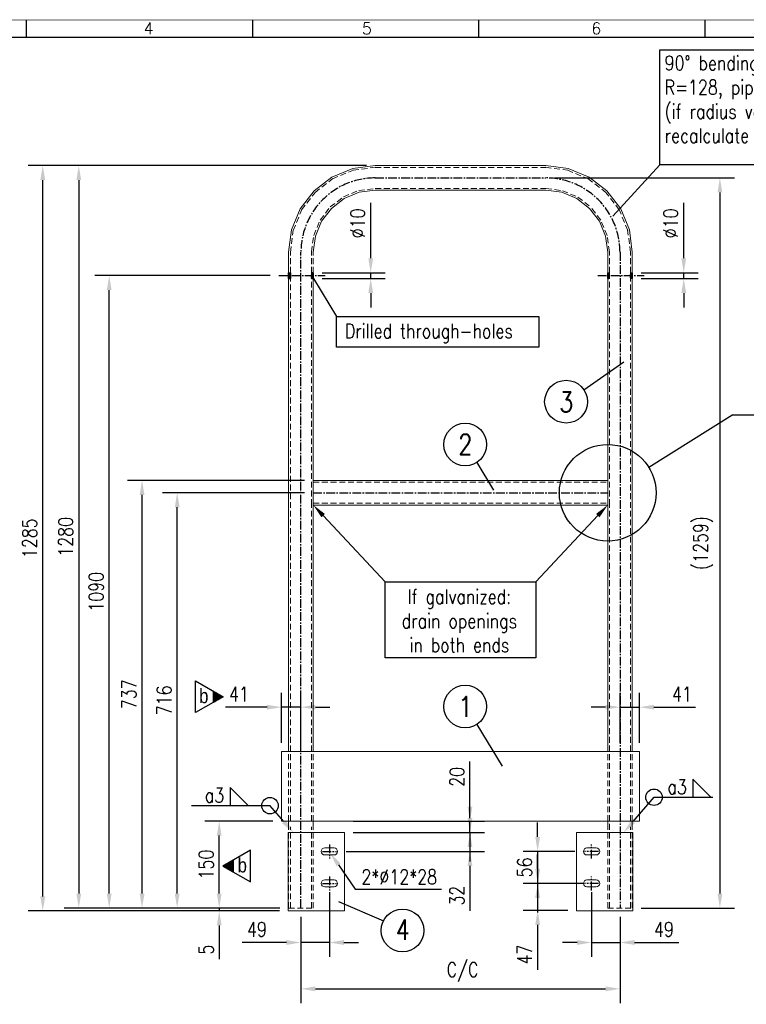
# Model space of a CAD drawing. Header units: inches. Extents: x -1 to 3961, y -1 to 2730.
# Tile 4 of 5: x 1188 to 2441, y 1033 to 2730. Entities that reach past the tile are written whole.
import ezdxf
from ezdxf.enums import TextEntityAlignment as Align

# ---------------------------------------------------------------- set-up
doc = ezdxf.new("R2010")
doc.units = ezdxf.units.IN
doc.header["$LTSCALE"] = 20
doc.header["$MEASUREMENT"] = 0
doc.linetypes.add('CENTER2', pattern=[1.125, 0.75, -0.125, 0.125, -0.125])
doc.linetypes.add('DASHED', pattern=[0.75, 0.5, -0.25])
doc.layers.add('6', color=2, linetype='Continuous')
doc.layers.add('Axes', color=1, linetype='Continuous')
doc.layers.add('Bolt', color=7, linetype='Continuous', lineweight=0)
doc.layers.add('Part', color=2, linetype='Continuous', lineweight=0)
doc.styles.add('ARIAL_NARROW', font='ARIALN.TTF')
doc.styles.add('ROMANS', font='ROMANS', dxfattribs={"width": 0.8})
doc.dimstyles.new('AR_NR', dxfattribs={"dimscale": 10, "dimtxt": 2.5, "dimasz": 2.5, "dimexe": 2.5, "dimexo": 1.5, "dimgap": 1, "dimtad": 1, "dimdec": 0, "dimzin": 0, "dimdsep": 46, "dimtxsty": 'ROMANS', "dimcen": 1.5, "dimdle": 2, "dimclrd": 4, "dimclre": 4, "dimclrt": 7, "dimadec": 0, "dimazin": 0, "dimtfac": 0.7, "dimtdec": 0, "dimtmove": 0, "dimatfit": 0, "dimfxl": 1, "dimtolj": 1, "dimtzin": 0, "dimarcsym": 0})

# ---------------------------------------------------------------- blocks, each defined once
blk = doc.blocks.new('A3')
at = {"color": 7, "linetype": 'Continuous'}
for p, q in [((120, 270), (120, 273)), ((159, 270), (159, 273)), ((198, 270), (198, 273)), ((237, 270), (237, 273))]:
    blk.add_line(p, q, dxfattribs=at)
for points, const_width in [([(0, 0), (0, 273), (396, 273), (396, 0)], 0.1), ([(393, 3), (3, 3), (3, 270), (393, 270)], 0.2)]:
    blk.add_lwpolyline(points, close=True, dxfattribs=dict(at, const_width=const_width))
at = {"color": 7, "linetype": 'Continuous', "style": 'ROMANS'}
for s, p in [('4', (140.2, 270.54)), ('5', (177.83, 270.54)), ('6', (217.37, 270.54))]:
    blk.add_text(s, height=2, dxfattribs=at).set_placement(p)
at = {"color": 2, "style": 'ROMANS', "oblique": 15, "flags": 8}
blk.add_attdef('INFCLASS', text='', height=2, dxfattribs=at).set_placement((354, 1.5), align=Align.MIDDLE_CENTER)
blk = doc.blocks.new('*D26')
at = {"color": 4, "lineweight": -2, "transparency": 16777216}
for p, q in [((1624.6, 1348.9), (1507.2, 1348.9)), ((1532.2, 1223.9), (1532.2, 1323.9)), ((1636.9, 1198.9), (1507.2, 1198.9))]:
    blk.add_line(p, q, dxfattribs=at)
at = {"color": 4, "transparency": 16777216}
for points in [[(1528, 1323.9), (1536.3, 1323.9), (1532.2, 1348.9)], [(1528, 1223.9), (1536.3, 1223.9), (1532.2, 1198.9)]]:
    blk.add_solid(points, dxfattribs=at)
at = {"layer": 'DEFPOINTS', "color": 0, "transparency": 16777216}
for p in [(1532.2, 1348.9), (1639.6, 1348.9), (1651.9, 1198.9)]:
    blk.add_point(p, dxfattribs=at)
at = {"color": 7, "transparency": 16777216, "insert": (1509.7, 1273.9), "char_height": 25, "attachment_point": 5, "rotation": 90, "style": 'ROMANS'}
blk.add_mtext('\\A1;150', dxfattribs=at)
blk = doc.blocks.new('*D16')
at = {"color": 4, "lineweight": -2, "transparency": 16777216}
for p, q in [((1532.2, 1223.9), (1532.2, 1248.9)), ((1636.9, 1198.9), (1507.2, 1198.9)), ((1636.1, 1193.9), (1507.2, 1193.9)), ((1532.2, 1198.9), (1532.2, 1193.9)), ((1532.2, 1168.9), (1532.2, 1110.6))]:
    blk.add_line(p, q, dxfattribs=at)
at = {"color": 4, "transparency": 16777216}
for points in [[(1528, 1223.9), (1536.3, 1223.9), (1532.2, 1198.9)], [(1528, 1168.9), (1536.3, 1168.9), (1532.2, 1193.9)]]:
    blk.add_solid(points, dxfattribs=at)
at = {"layer": 'DEFPOINTS', "color": 0, "transparency": 16777216}
for p in [(1532.2, 1193.9), (1651.1, 1193.9), (1651.9, 1198.9)]:
    blk.add_point(p, dxfattribs=at)
at = {"color": 7, "transparency": 16777216, "insert": (1509.7, 1127.3), "char_height": 25, "attachment_point": 5, "rotation": 90, "style": 'ROMANS'}
blk.add_mtext('\\A1;5', dxfattribs=at)
blk = doc.blocks.new('*D27')
at = {"color": 4, "lineweight": -2, "transparency": 16777216}
for p, q in [((1793.3, 2319.2), (1793.3, 2414.7)), ((1709.8, 2294.2), (1818.3, 2294.2)), ((1793.3, 2284.2), (1793.3, 2294.2)), ((1709.8, 2284.2), (1818.3, 2284.2)), ((1793.3, 2259.2), (1793.3, 2234.2))]:
    blk.add_line(p, q, dxfattribs=at)
at = {"color": 4, "transparency": 16777216}
for points in [[(1789.2, 2319.2), (1797.5, 2319.2), (1793.3, 2294.2)], [(1789.2, 2259.2), (1797.5, 2259.2), (1793.3, 2284.2)]]:
    blk.add_solid(points, dxfattribs=at)
at = {"layer": 'DEFPOINTS', "color": 0, "transparency": 16777216}
for p in [(1694.8, 2294.2), (1793.3, 2294.2), (1694.8, 2284.2)]:
    blk.add_point(p, dxfattribs=at)
at = {"color": 7, "transparency": 16777216, "insert": (1770.8, 2379.4), "char_height": 25, "attachment_point": 5, "rotation": 90, "style": 'ROMANS'}
blk.add_mtext('\\A1;%%C10', dxfattribs=at)
blk = doc.blocks.new('*D17')
at = {"color": 4, "lineweight": -2, "transparency": 16777216}
for p, q in [((2110.1, 2457.7), (2420.3, 2457.7)), ((2395.3, 2432.7), (2395.3, 1223.9)), ((2259.3, 1198.9), (2420.3, 1198.9))]:
    blk.add_line(p, q, dxfattribs=at)
at = {"color": 4, "transparency": 16777216}
for points in [[(2391.1, 2432.7), (2399.5, 2432.7), (2395.3, 2457.7)], [(2391.1, 1223.9), (2399.5, 1223.9), (2395.3, 1198.9)]]:
    blk.add_solid(points, dxfattribs=at)
at = {"layer": 'DEFPOINTS', "color": 0, "transparency": 16777216}
for p in [(2095.1, 2457.7), (2244.3, 1198.9), (2395.3, 1198.9)]:
    blk.add_point(p, dxfattribs=at)
at = {"color": 7, "transparency": 16777216, "insert": (2366.3, 1828.3), "char_height": 25, "attachment_point": 5, "rotation": 90, "style": 'ROMANS'}
blk.add_mtext('\\A1;(1259)', dxfattribs=at)
blk = doc.blocks.new('*D28')
at = {"color": 4, "lineweight": -2, "transparency": 16777216}
for p, q in [((2333, 2319.2), (2333, 2414.7)), ((2259.8, 2294.2), (2358, 2294.2)), ((2333, 2284.2), (2333, 2294.2)), ((2259.8, 2284.2), (2358, 2284.2)), ((2333, 2259.2), (2333, 2234.2))]:
    blk.add_line(p, q, dxfattribs=at)
at = {"color": 4, "transparency": 16777216}
for points in [[(2328.8, 2319.2), (2337.2, 2319.2), (2333, 2294.2)], [(2328.8, 2259.2), (2337.2, 2259.2), (2333, 2284.2)]]:
    blk.add_solid(points, dxfattribs=at)
at = {"layer": 'DEFPOINTS', "color": 0, "transparency": 16777216}
for p in [(2244.8, 2294.2), (2244.8, 2284.2), (2333, 2284.2)]:
    blk.add_point(p, dxfattribs=at)
at = {"color": 7, "transparency": 16777216, "insert": (2310.5, 2379.4), "char_height": 25, "attachment_point": 5, "rotation": 90, "style": 'ROMANS'}
blk.add_mtext('\\A1;%%C10', dxfattribs=at)
blk = doc.blocks.new('*D18')
at = {"color": 4, "lineweight": -2, "transparency": 16777216}
for p, q in [((1673.1, 1183.9), (1673.1, 1034.6)), ((2223.1, 1183.9), (2223.1, 1034.6)), ((1698.1, 1059.6), (2198.1, 1059.6))]:
    blk.add_line(p, q, dxfattribs=at)
at = {"color": 4, "transparency": 16777216}
for points in [[(1698.1, 1063.7), (1698.1, 1055.4), (1673.1, 1059.6)], [(2198.1, 1063.7), (2198.1, 1055.4), (2223.1, 1059.6)]]:
    blk.add_solid(points, dxfattribs=at)
at = {"layer": 'DEFPOINTS', "color": 0, "transparency": 16777216}
for p in [(1673.1, 1198.9), (2223.1, 1198.9), (2223.1, 1059.6)]:
    blk.add_point(p, dxfattribs=at)
at = {"color": 7, "transparency": 16777216, "insert": (1951.6, 1088.6), "char_height": 25, "attachment_point": 5, "style": 'ROMANS'}
blk.add_mtext('\\A1;C/C', dxfattribs=at)
blk = doc.blocks.new('*D19')
at = {"color": 4, "lineweight": -2, "transparency": 16777216}
for p, q in [((1679.3, 1914.9), (1434.7, 1914.9)), ((1459.7, 1223.9), (1459.7, 1889.9)), ((1636.9, 1198.9), (1434.7, 1198.9))]:
    blk.add_line(p, q, dxfattribs=at)
at = {"color": 4, "transparency": 16777216}
for points in [[(1455.6, 1889.9), (1463.9, 1889.9), (1459.7, 1914.9)], [(1455.6, 1223.9), (1463.9, 1223.9), (1459.7, 1198.9)]]:
    blk.add_solid(points, dxfattribs=at)
at = {"layer": 'DEFPOINTS', "color": 0, "transparency": 16777216}
for p in [(1459.7, 1914.9), (1694.3, 1914.9), (1651.9, 1198.9)]:
    blk.add_point(p, dxfattribs=at)
at = {"color": 7, "transparency": 16777216, "insert": (1437.2, 1556.9), "char_height": 25, "attachment_point": 5, "rotation": 90, "style": 'ROMANS'}
blk.add_mtext('\\A1;716', dxfattribs=at)
blk = doc.blocks.new('*D20')
at = {"color": 4, "lineweight": -2, "transparency": 16777216}
for p, q in [((1679.3, 1936.1), (1374.2, 1936.1)), ((1399.2, 1223.9), (1399.2, 1911.1)), ((1636.9, 1198.9), (1374.2, 1198.9))]:
    blk.add_line(p, q, dxfattribs=at)
at = {"color": 4, "transparency": 16777216}
for points in [[(1395, 1911.1), (1403.4, 1911.1), (1399.2, 1936.1)], [(1395, 1223.9), (1403.4, 1223.9), (1399.2, 1198.9)]]:
    blk.add_solid(points, dxfattribs=at)
at = {"layer": 'DEFPOINTS', "color": 0, "transparency": 16777216}
for p in [(1399.2, 1936.1), (1694.3, 1936.1), (1651.9, 1198.9)]:
    blk.add_point(p, dxfattribs=at)
at = {"color": 7, "transparency": 16777216, "insert": (1376.7, 1567.5), "char_height": 25, "attachment_point": 5, "rotation": 90, "style": 'ROMANS'}
blk.add_mtext('\\A1;737', dxfattribs=at)
blk = doc.blocks.new('*D21')
at = {"color": 4, "lineweight": -2, "transparency": 16777216}
for p, q in [((1619.9, 2289.2), (1317.6, 2289.2)), ((1342.6, 1223.9), (1342.6, 2264.2)), ((1636.9, 1198.9), (1317.6, 1198.9))]:
    blk.add_line(p, q, dxfattribs=at)
at = {"color": 4, "transparency": 16777216}
for points in [[(1338.4, 2264.2), (1346.7, 2264.2), (1342.6, 2289.2)], [(1338.4, 1223.9), (1346.7, 1223.9), (1342.6, 1198.9)]]:
    blk.add_solid(points, dxfattribs=at)
at = {"layer": 'DEFPOINTS', "color": 0, "transparency": 16777216}
for p in [(1342.6, 2289.2), (1634.9, 2289.2), (1651.9, 1198.9)]:
    blk.add_point(p, dxfattribs=at)
at = {"color": 7, "transparency": 16777216, "insert": (1320.1, 1744.1), "char_height": 25, "attachment_point": 5, "rotation": 90, "style": 'ROMANS'}
blk.add_mtext('\\A1;1090', dxfattribs=at)
blk = doc.blocks.new('*D22')
at = {"color": 4, "lineweight": -2, "transparency": 16777216}
for p, q in [((1786.1, 2478.9), (1265.1, 2478.9)), ((1290.1, 2453.9), (1290.1, 1223.9)), ((1636.9, 1198.9), (1265.1, 1198.9))]:
    blk.add_line(p, q, dxfattribs=at)
at = {"color": 4, "transparency": 16777216}
for points in [[(1286, 2453.9), (1294.3, 2453.9), (1290.1, 2478.9)], [(1286, 1223.9), (1294.3, 1223.9), (1290.1, 1198.9)]]:
    blk.add_solid(points, dxfattribs=at)
at = {"layer": 'DEFPOINTS', "color": 0, "transparency": 16777216}
for p in [(1801.1, 2478.9), (1290.1, 1198.9), (1651.9, 1198.9)]:
    blk.add_point(p, dxfattribs=at)
at = {"color": 7, "transparency": 16777216, "insert": (1267.6, 1838.9), "char_height": 25, "attachment_point": 5, "rotation": 90, "style": 'ROMANS'}
blk.add_mtext('\\A1;1280', dxfattribs=at)
blk = doc.blocks.new('*D23')
at = {"color": 4, "lineweight": -2, "transparency": 16777216}
for p, q in [((1786.1, 2478.9), (1203, 2478.9)), ((1228, 1218.9), (1228, 2453.9)), ((1636.1, 1193.9), (1203, 1193.9))]:
    blk.add_line(p, q, dxfattribs=at)
at = {"color": 4, "transparency": 16777216}
for points in [[(1223.8, 2453.9), (1232.2, 2453.9), (1228, 2478.9)], [(1223.8, 1218.9), (1232.2, 1218.9), (1228, 1193.9)]]:
    blk.add_solid(points, dxfattribs=at)
at = {"layer": 'DEFPOINTS', "color": 0, "transparency": 16777216}
for p in [(1228, 2478.9), (1801.1, 2478.9), (1651.1, 1193.9)]:
    blk.add_point(p, dxfattribs=at)
at = {"color": 7, "transparency": 16777216, "insert": (1205.5, 1836.4), "char_height": 25, "attachment_point": 5, "rotation": 90, "style": 'ROMANS'}
blk.add_mtext('\\A1;1285', dxfattribs=at)
blk = doc.blocks.new('*D24')
at = {"color": 4, "lineweight": -2, "transparency": 16777216}
for p, q in [((2174.1, 1226.4), (2174.1, 1114.5)), ((2223.1, 1183.9), (2223.1, 1114.5)), ((2149.1, 1139.5), (2124.1, 1139.5)), ((2174.1, 1139.5), (2223.1, 1139.5)), ((2248.1, 1139.5), (2324.5, 1139.5))]:
    blk.add_line(p, q, dxfattribs=at)
at = {"color": 4, "transparency": 16777216}
for points in [[(2149.1, 1143.7), (2149.1, 1135.3), (2174.1, 1139.5)], [(2248.1, 1143.7), (2248.1, 1135.3), (2223.1, 1139.5)]]:
    blk.add_solid(points, dxfattribs=at)
at = {"layer": 'DEFPOINTS', "color": 0, "transparency": 16777216}
for p in [(2174.1, 1241.4), (2223.1, 1198.9), (2223.1, 1139.5)]:
    blk.add_point(p, dxfattribs=at)
at = {"color": 7, "transparency": 16777216, "insert": (2298.8, 1162), "char_height": 25, "attachment_point": 5, "style": 'ROMANS'}
blk.add_mtext('\\A1;49', dxfattribs=at)
blk = doc.blocks.new('*D25')
at = {"color": 4, "lineweight": -2, "transparency": 16777216}
for p, q in [((1722.1, 1226.4), (1722.1, 1114.5)), ((1673.1, 1183.8), (1673.1, 1114.5)), ((1648.1, 1139.5), (1571.6, 1139.5)), ((1722.1, 1139.5), (1673.1, 1139.5)), ((1747.1, 1139.5), (1772.1, 1139.5))]:
    blk.add_line(p, q, dxfattribs=at)
at = {"color": 4, "transparency": 16777216}
for points in [[(1648.1, 1143.7), (1648.1, 1135.3), (1673.1, 1139.5)], [(1747.1, 1143.7), (1747.1, 1135.3), (1722.1, 1139.5)]]:
    blk.add_solid(points, dxfattribs=at)
at = {"layer": 'DEFPOINTS', "color": 0, "transparency": 16777216}
for p in [(1722.1, 1241.4), (1673.1, 1198.8), (1673.1, 1139.5)]:
    blk.add_point(p, dxfattribs=at)
at = {"color": 7, "transparency": 16777216, "insert": (1597.3, 1162), "char_height": 25, "attachment_point": 5, "style": 'ROMANS'}
blk.add_mtext('\\A1;49', dxfattribs=at)
blk = doc.blocks.new('*D29')
at = {"color": 4, "lineweight": -2, "transparency": 16777216}
for p, q in [((1639.6, 1483.9), (1639.6, 1570.2)), ((1673.1, 1483.9), (1673.1, 1570.2)), ((1614.6, 1545.2), (1542.9, 1545.2)), ((1673.1, 1545.2), (1639.6, 1545.2)), ((1698.1, 1545.2), (1723.1, 1545.2))]:
    blk.add_line(p, q, dxfattribs=at)
at = {"color": 4, "transparency": 16777216}
for points in [[(1614.6, 1549.3), (1614.6, 1541), (1639.6, 1545.2)], [(1698.1, 1549.3), (1698.1, 1541), (1673.1, 1545.2)]]:
    blk.add_solid(points, dxfattribs=at)
at = {"layer": 'DEFPOINTS', "color": 0, "transparency": 16777216}
for p in [(1639.6, 1545.2), (1639.6, 1468.9), (1673.1, 1468.9)]:
    blk.add_point(p, dxfattribs=at)
at = {"color": 7, "transparency": 16777216, "insert": (1566.2, 1567.7), "char_height": 25, "attachment_point": 5, "style": 'ROMANS'}
blk.add_mtext('\\A1;41', dxfattribs=at)
blk = doc.blocks.new('*D30')
at = {"color": 4, "lineweight": -2, "transparency": 16777216}
for p, q in [((2223.1, 1483.9), (2223.1, 1570.2)), ((2256.6, 1483.9), (2256.6, 1570.2)), ((2198.1, 1545.2), (2173.1, 1545.2)), ((2223.1, 1545.2), (2256.6, 1545.2)), ((2281.6, 1545.2), (2353.2, 1545.2))]:
    blk.add_line(p, q, dxfattribs=at)
at = {"color": 4, "transparency": 16777216}
for points in [[(2198.1, 1549.3), (2198.1, 1541), (2223.1, 1545.2)], [(2281.6, 1549.3), (2281.6, 1541), (2256.6, 1545.2)]]:
    blk.add_solid(points, dxfattribs=at)
at = {"layer": 'DEFPOINTS', "color": 0, "transparency": 16777216}
for p in [(2256.6, 1545.2), (2223.1, 1468.9), (2256.6, 1468.9)]:
    blk.add_point(p, dxfattribs=at)
at = {"color": 7, "transparency": 16777216, "insert": (2329.9, 1567.7), "char_height": 25, "attachment_point": 5, "style": 'ROMANS'}
blk.add_mtext('\\A1;41', dxfattribs=at)
blk = doc.blocks.new('*D31')
at = {"color": 4, "lineweight": -2, "transparency": 16777216}
for p, q in [((1964.5, 1353.9), (1964.5, 1378.9)), ((1763.1, 1328.9), (1989.5, 1328.9)), ((1964.5, 1328.9), (1964.5, 1296.4)), ((1751.1, 1296.4), (1989.5, 1296.4)), ((1964.5, 1271.4), (1964.5, 1194))]:
    blk.add_line(p, q, dxfattribs=at)
at = {"color": 4, "transparency": 16777216}
for points in [[(1960.3, 1353.9), (1968.6, 1353.9), (1964.5, 1328.9)], [(1960.3, 1271.4), (1968.6, 1271.4), (1964.5, 1296.4)]]:
    blk.add_solid(points, dxfattribs=at)
at = {"layer": 'DEFPOINTS', "color": 0, "transparency": 16777216}
for p in [(1748.1, 1328.9), (1736.1, 1296.4), (1964.5, 1296.4)]:
    blk.add_point(p, dxfattribs=at)
at = {"color": 7, "transparency": 16777216, "insert": (1942, 1220.2), "char_height": 25, "attachment_point": 5, "rotation": 90, "style": 'ROMANS'}
blk.add_mtext('\\A1;32', dxfattribs=at)
blk = doc.blocks.new('*D32')
at = {"color": 4, "lineweight": -2, "transparency": 16777216}
for p, q in [((2081.1, 1321.4), (2081.1, 1346.4)), ((2145.1, 1296.4), (2056.1, 1296.4)), ((2081.1, 1296.4), (2081.1, 1241.4)), ((2145.1, 1241.4), (2056.1, 1241.4)), ((2081.1, 1216.4), (2081.1, 1191.4))]:
    blk.add_line(p, q, dxfattribs=at)
at = {"color": 4, "transparency": 16777216}
for points in [[(2077, 1321.4), (2085.3, 1321.4), (2081.1, 1296.4)], [(2077, 1216.4), (2085.3, 1216.4), (2081.1, 1241.4)]]:
    blk.add_solid(points, dxfattribs=at)
at = {"layer": 'DEFPOINTS', "color": 0, "transparency": 16777216}
for p in [(2160.1, 1296.4), (2081.1, 1241.4), (2160.1, 1241.4)]:
    blk.add_point(p, dxfattribs=at)
at = {"color": 7, "transparency": 16777216, "insert": (2058.6, 1268.9), "char_height": 25, "attachment_point": 5, "rotation": 90, "style": 'ROMANS'}
blk.add_mtext('\\A1;56', dxfattribs=at)
blk = doc.blocks.new('*D33')
at = {"color": 4, "lineweight": -2, "transparency": 16777216}
for p, q in [((1964.5, 1373.9), (1964.5, 1451.3)), ((1763.1, 1348.9), (1989.5, 1348.9)), ((1964.5, 1328.9), (1964.5, 1348.9)), ((1763.1, 1328.9), (1989.5, 1328.9)), ((1964.5, 1303.9), (1964.5, 1278.9))]:
    blk.add_line(p, q, dxfattribs=at)
at = {"color": 4, "transparency": 16777216}
for points in [[(1960.3, 1373.9), (1968.6, 1373.9), (1964.5, 1348.9)], [(1960.3, 1303.9), (1968.6, 1303.9), (1964.5, 1328.9)]]:
    blk.add_solid(points, dxfattribs=at)
at = {"layer": 'DEFPOINTS', "color": 0, "transparency": 16777216}
for p in [(1748.1, 1348.9), (1964.5, 1348.9), (1748.1, 1328.9)]:
    blk.add_point(p, dxfattribs=at)
at = {"color": 7, "transparency": 16777216, "insert": (1942, 1425.1), "char_height": 25, "attachment_point": 5, "rotation": 90, "style": 'ROMANS'}
blk.add_mtext('\\A1;20', dxfattribs=at)
blk = doc.blocks.new('*D34')
at = {"color": 4, "lineweight": -2, "transparency": 16777216}
for p, q in [((2081.1, 1266.4), (2081.1, 1291.4)), ((2159.1, 1241.4), (2056.1, 1241.4)), ((2081.1, 1241.4), (2081.1, 1194.9)), ((2133.1, 1194.9), (2056.1, 1194.9)), ((2081.1, 1169.9), (2081.1, 1092.5))]:
    blk.add_line(p, q, dxfattribs=at)
at = {"color": 4, "transparency": 16777216}
for points in [[(2077, 1266.4), (2085.3, 1266.4), (2081.1, 1241.4)], [(2077, 1169.9), (2085.3, 1169.9), (2081.1, 1194.9)]]:
    blk.add_solid(points, dxfattribs=at)
at = {"layer": 'DEFPOINTS', "color": 0, "transparency": 16777216}
for p in [(2174.1, 1241.4), (2081.1, 1194.9), (2148.1, 1194.9)]:
    blk.add_point(p, dxfattribs=at)
at = {"color": 7, "transparency": 16777216, "insert": (2058.6, 1118.7), "char_height": 25, "attachment_point": 5, "rotation": 90, "style": 'ROMANS'}
blk.add_mtext('\\A1;47', dxfattribs=at)
blk = doc.blocks.new('pil')
h = blk.add_hatch()
h.set_pattern_fill('_USER', color=9, scale=0.1, style=0, pattern_type=0)
h.set_pattern_definition([(0, (0, 0.13671), (0, 0.1), [])])
h.paths.add_polyline_path([(3.72, -2.01), (7.2, 0), (3.72, 2.01)])
at = {"color": 9}
blk.add_line((3.72, 2.01), (3.72, -2.01), dxfattribs=at)
blk.add_lwpolyline([(-2.33, 5.5), (7.2, 0), (-2.33, -5.5)], close=True, dxfattribs=at)

msp = doc.modelspace()

# ---------------------------------------------------------------- hatches: boundary and pattern name
h = msp.add_hatch()
h.set_pattern_fill('ANSI31', color=256)
h.paths.add_polyline_path([(1651.9, 2294.2), (1654.9, 2294.2), (1654.9, 2284.2), (1651.9, 2284.2)])
h = msp.add_hatch()
h.set_pattern_fill('ANSI31', color=256)
h.paths.add_polyline_path([(1691.3, 2284.2), (1694.3, 2284.2), (1694.3, 2294.2), (1691.3, 2294.2)])
h = msp.add_hatch()
h.set_pattern_fill('ANSI31', color=256)
h.set_pattern_definition([(45, (550, 2e-12), (-0.0883883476, 0.0883883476), [])])
h.paths.add_polyline_path([(2201.9, 2294.2), (2204.9, 2294.2), (2204.9, 2284.2), (2201.9, 2284.2)])
h = msp.add_hatch()
h.set_pattern_fill('ANSI31', color=256)
h.set_pattern_definition([(45, (589.4, 5e-13), (-0.0883883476, 0.0883883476), [])])
h.paths.add_polyline_path([(2241.3, 2294.2), (2244.3, 2294.2), (2244.3, 2284.2), (2241.3, 2284.2)])

# ---------------------------------------------------------------- linework, layer by layer
at = {"color": 4}
for p, q in [((1711.4, 1875.5), (1818.3, 1761.4)), ((2184.8, 1875.5), (2077.8, 1761.4)), ((1643.7, 1347.8), (1619.7, 1375.4)), ((2245.7, 1347.8), (2281.7, 1389.9)), ((1737.8, 1273.3), (1766.6, 1231.5))]:
    msp.add_line(p, q, dxfattribs=at)
for points in [[(2291.5, 2678.3), (2730.5, 2678.3), (2730.5, 2480.1), (2291.5, 2480.1)], [(1734.3, 2218.8), (2083.1, 2218.8), (2083.1, 2165.7), (1734.3, 2165.7)], [(1818.3, 1761.4), (2077.8, 1761.4), (2077.8, 1630.2), (1818.3, 1630.2)]]:
    msp.add_lwpolyline(points, close=True, dxfattribs=at)
for points in [[(2291.5, 2480.1), (2210.6, 2391.8)], [(1694.8, 2284.2), (1734.3, 2218.8)], [(2160.8, 2092.5), (2229.8, 2140.6)], [(2417.7, 2049.3), (2273, 1958.3)], [(2417.7, 2049.3), (2741.4, 2049.3)], [(1976.1, 1966.8), (2004.9, 1919.4)], [(1976.1, 1515.2), (2019.8, 1443.3)], [(2379.8, 1389.9), (2348.7, 1421), (2348.7, 1389.9), (2379.8, 1389.9)], [(1582.3, 1375.4), (1551.3, 1406.5), (1551.3, 1375.4), (1582.3, 1375.4)], [(1484.2, 1375.4), (1619.7, 1375.4)], [(2281.7, 1389.9), (2383.2, 1389.9)], [(1766.6, 1231.5), (1915.3, 1231.5)], [(1737.8, 1210), (1815.2, 1176.7)]]:
    msp.add_lwpolyline(points, dxfattribs=at)
for points in [[(1651.9, 2294.2), (1654.9, 2294.2), (1654.9, 2284.2), (1651.9, 2284.2)], [(1691.3, 2284.2), (1694.3, 2284.2), (1694.3, 2294.2), (1691.3, 2294.2)]]:
    msp.add_lwpolyline(points, close=True)
for centre, radius in [((2130.1, 2071.9), 36.9), ((1956.3, 1998.1), 36.9), ((2201.9, 1914.9), 83.3), ((1956.3, 1546.4), 36.9), ((2281.7, 1389.9), 14.2), ((1619.7, 1375.4), 14.2), ((1848.2, 1160.3), 36.9)]:
    msp.add_circle(centre, radius, dxfattribs=at)
for points in [[(1708.3, 1872.6), (1714.4, 1878.3), (1694.3, 1893.7)], [(2187.8, 1872.6), (2181.7, 1878.3), (2201.9, 1893.7)], [(1640.5, 1345.1), (1646.8, 1350.5), (1660.1, 1328.9)], [(2248.8, 1345.1), (2242.5, 1350.5), (2229.3, 1328.9)], [(1734.4, 1271), (1741.2, 1275.7), (1723.6, 1293.9)]]:
    msp.add_solid(points, dxfattribs=at)
at = {"layer": 'Axes', "linetype": 'CENTER2'}
for p, q in [((1634.9, 2289.2), (1714.9, 2289.2)), ((2184.9, 2289.2), (2264.9, 2289.2)), ((1694.3, 1914.9), (2201.9, 1914.9)), ((1722.1, 1308.4), (1722.1, 1284.4)), ((2174.1, 1284.4), (2174.1, 1308.4)), ((1710.1, 1296.4), (1734.1, 1296.4)), ((2186.1, 1296.4), (2162.1, 1296.4)), ((1710.1, 1241.4), (1734.1, 1241.4)), ((1722.1, 1253.4), (1722.1, 1229.4)), ((2186.1, 1241.4), (2162.1, 1241.4)), ((2174.1, 1229.4), (2174.1, 1253.4))]:
    msp.add_line(p, q, dxfattribs=at)
msp.add_lwpolyline([(1673.1, 1198.9), (1673.1, 2329.7, -0.414214), (1801.1, 2457.7), (2095.1, 2457.7, -0.414214), (2223.1, 2329.7), (2223.1, 1198.9)], format="xyb", dxfattribs=at)
at = {"layer": 'Bolt', "linetype": 'Continuous', "lineweight": 0}
for p, q in [((1708.5, 1298.7), (1708.1, 1296.4)), ((1708.1, 1296.4), (1708.5, 1294.1)), ((1709.8, 1300.7), (1708.5, 1298.7)), ((1708.5, 1294.1), (1709.8, 1292.2)), ((1711.8, 1302), (1709.8, 1300.7)), ((1709.8, 1292.2), (1711.8, 1290.9)), ((1714.1, 1302.4), (1711.8, 1302)), ((1711.8, 1290.9), (1714.1, 1290.4)), ((1730.1, 1302.4), (1714.1, 1302.4)), ((1714.1, 1290.4), (1730.1, 1290.4)), ((1732.4, 1302), (1730.1, 1302.4)), ((1730.1, 1290.4), (1732.4, 1290.9)), ((1734.3, 1300.7), (1732.4, 1302)), ((1732.4, 1290.9), (1734.3, 1292.2)), ((1735.6, 1298.7), (1734.3, 1300.7)), ((1734.3, 1292.2), (1735.6, 1294.1)), ((1736.1, 1296.4), (1735.6, 1298.7)), ((1735.6, 1294.1), (1736.1, 1296.4)), ((2160.5, 1298.7), (2160.1, 1296.4)), ((2160.1, 1296.4), (2160.5, 1294.1)), ((2161.8, 1300.7), (2160.5, 1298.7)), ((2160.5, 1294.1), (2161.8, 1292.2)), ((2163.8, 1302), (2161.8, 1300.7)), ((2161.8, 1292.2), (2163.8, 1290.9)), ((2166.1, 1302.4), (2163.8, 1302)), ((2163.8, 1290.9), (2166.1, 1290.4)), ((2182.1, 1302.4), (2166.1, 1302.4)), ((2166.1, 1290.4), (2182.1, 1290.4)), ((2184.4, 1302), (2182.1, 1302.4)), ((2182.1, 1290.4), (2184.4, 1290.9)), ((2186.3, 1300.7), (2184.4, 1302)), ((2184.4, 1290.9), (2186.3, 1292.2)), ((2187.6, 1298.7), (2186.3, 1300.7)), ((2186.3, 1292.2), (2187.6, 1294.1)), ((2188.1, 1296.4), (2187.6, 1298.7)), ((2187.6, 1294.1), (2188.1, 1296.4)), ((1708.5, 1243.7), (1708.1, 1241.4)), ((1708.1, 1241.4), (1708.5, 1239.1)), ((1709.8, 1245.7), (1708.5, 1243.7)), ((1711.8, 1247), (1709.8, 1245.7)), ((1714.1, 1247.4), (1711.8, 1247)), ((1730.1, 1247.4), (1714.1, 1247.4)), ((1732.4, 1247), (1730.1, 1247.4)), ((1734.3, 1245.7), (1732.4, 1247)), ((1735.6, 1243.7), (1734.3, 1245.7)), ((1736.1, 1241.4), (1735.6, 1243.7)), ((1735.6, 1239.1), (1736.1, 1241.4)), ((2160.5, 1243.7), (2160.1, 1241.4)), ((2160.1, 1241.4), (2160.5, 1239.1)), ((2161.8, 1245.7), (2160.5, 1243.7)), ((2163.8, 1247), (2161.8, 1245.7)), ((2166.1, 1247.4), (2163.8, 1247)), ((2182.1, 1247.4), (2166.1, 1247.4)), ((2184.4, 1247), (2182.1, 1247.4)), ((2186.3, 1245.7), (2184.4, 1247)), ((2187.6, 1243.7), (2186.3, 1245.7)), ((2188.1, 1241.4), (2187.6, 1243.7)), ((2187.6, 1239.1), (2188.1, 1241.4)), ((1708.5, 1239.1), (1709.8, 1237.2)), ((1709.8, 1237.2), (1711.8, 1235.9)), ((1711.8, 1235.9), (1714.1, 1235.4)), ((1714.1, 1235.4), (1730.1, 1235.4)), ((1730.1, 1235.4), (1732.4, 1235.9)), ((1732.4, 1235.9), (1734.3, 1237.2)), ((1734.3, 1237.2), (1735.6, 1239.1)), ((2160.5, 1239.1), (2161.8, 1237.2)), ((2161.8, 1237.2), (2163.8, 1235.9)), ((2163.8, 1235.9), (2166.1, 1235.4)), ((2166.1, 1235.4), (2182.1, 1235.4)), ((2182.1, 1235.4), (2184.4, 1235.9)), ((2184.4, 1235.9), (2186.3, 1237.2)), ((2186.3, 1237.2), (2187.6, 1239.1))]:
    msp.add_line(p, q, dxfattribs=at)
at = {"layer": 'Part', "color": 2, "linetype": 'Continuous', "lineweight": 0}
for p, q in [((1762.4, 2473.8), (1801.1, 2478.9)), ((1801.1, 2478.9), (2095.1, 2478.9)), ((2095.1, 2478.9), (2133.7, 2473.8)), ((1726.5, 2458.9), (1762.4, 2473.8)), ((2133.7, 2473.8), (2169.7, 2458.9)), ((1695.6, 2435.2), (1726.5, 2458.9)), ((2169.7, 2458.9), (2200.6, 2435.2)), ((1671.9, 2404.3), (1695.6, 2435.2)), ((1747.7, 2422.2), (1773.4, 2432.9)), ((1773.4, 2432.9), (1801.1, 2436.5)), ((1801.1, 2436.5), (2095.1, 2436.5)), ((2095.1, 2436.5), (2122.7, 2432.9)), ((2122.7, 2432.9), (2148.5, 2422.2)), ((2224.3, 2404.3), (2200.6, 2435.2)), ((1725.5, 2405.2), (1747.7, 2422.2)), ((2148.5, 2422.2), (2170.6, 2405.2)), ((1656.9, 2368.3), (1671.9, 2404.3)), ((1708.6, 2383.1), (1725.5, 2405.2)), ((2187.6, 2383.1), (2170.6, 2405.2)), ((2239.2, 2368.3), (2224.3, 2404.3)), ((1697.9, 2357.4), (1708.6, 2383.1)), ((2198.2, 2357.4), (2187.6, 2383.1)), ((1651.9, 2329.7), (1656.9, 2368.3)), ((2244.3, 2329.7), (2239.2, 2368.3)), ((1694.3, 2329.7), (1697.9, 2357.4)), ((2201.9, 2329.7), (2198.2, 2357.4)), ((2201.9, 2294.2), (2201.9, 2329.7)), ((2244.3, 2294.2), (2244.3, 2329.7)), ((1651.9, 1468.9), (1651.9, 2284.2)), ((1694.3, 1936.1), (1694.3, 2284.2)), ((2201.9, 1936.1), (2201.9, 2284.2)), ((2244.3, 1468.9), (2244.3, 2284.2)), ((1694.3, 1936.1), (1694.3, 1893.7)), ((1694.3, 1936.1), (2201.9, 1936.1)), ((2201.9, 1893.7), (2201.9, 1936.1)), ((1694.3, 1468.9), (1694.3, 1893.7)), ((1694.3, 1893.7), (2201.9, 1893.7)), ((2201.9, 1468.9), (2201.9, 1893.7)), ((2201.9, 1468.9), (2244.3, 1468.9)), ((2256.6, 1348.9), (2256.6, 1468.9)), ((1651.9, 1338.9), (1651.9, 1348.9)), ((1651.9, 1338.9), (1651.9, 1348.9)), ((1694.3, 1338.9), (1694.3, 1348.9)), ((1694.3, 1338.9), (1694.3, 1348.9)), ((2201.9, 1338.9), (2201.9, 1348.9)), ((2201.9, 1338.9), (2201.9, 1348.9)), ((2244.3, 1338.9), (2244.3, 1348.9)), ((2244.3, 1338.9), (2244.3, 1348.9))]:
    msp.add_line(p, q, dxfattribs=at)
at = {"layer": 'Part', "color": 9, "linetype": 'DASHED', "lineweight": 0}
for p, q in [((1727.6, 2456.2), (1763.6, 2471.1)), ((1762.8, 2470.9), (1801.5, 2476)), ((1801.1, 2475.9), (2095.1, 2475.9)), ((2094.7, 2476), (2133.3, 2470.9)), ((2132.5, 2471.1), (2168.5, 2456.2)), ((1697.4, 2432.8), (1728.3, 2456.6)), ((2167.8, 2456.6), (2198.7, 2432.8)), ((1674.2, 2402.5), (1697.9, 2433.4)), ((1746.5, 2425), (1772.3, 2435.7)), ((1773, 2435.9), (1800.7, 2439.5)), ((1801.1, 2439.5), (2095.1, 2439.5)), ((2095.5, 2439.5), (2123.1, 2435.9)), ((2123.9, 2435.7), (2149.6, 2425)), ((2221.9, 2402.5), (2198.2, 2433.4)), ((1723.7, 2407.6), (1745.8, 2424.6)), ((2150.3, 2424.6), (2172.4, 2407.6)), ((1659.7, 2367.2), (1674.6, 2403.2)), ((1706.2, 2385), (1723.2, 2407.1)), ((2189.9, 2385), (2173, 2407.1)), ((2236.4, 2367.2), (2221.5, 2403.2)), ((1695.1, 2358.5), (1705.8, 2384.3)), ((2201, 2358.5), (2190.3, 2384.3)), ((1654.8, 2329.3), (1659.9, 2367.9)), ((2241.3, 2329.3), (2236.2, 2367.9)), ((1691.3, 2330.1), (1694.9, 2357.8)), ((2204.8, 2330.1), (2201.2, 2357.8)), ((1691.3, 2294.2), (1691.3, 2329.7)), ((2204.9, 2294.2), (2204.9, 2329.7)), ((2241.3, 2294.2), (2241.3, 2329.7)), ((1654.9, 1468.9), (1654.9, 2284.2)), ((1691.3, 1893.7), (1691.3, 2284.2)), ((2204.9, 1893.7), (2204.9, 2284.2)), ((2241.3, 1468.9), (2241.3, 2284.2)), ((1694.3, 1933.1), (2201.9, 1933.1)), ((1691.3, 1468.9), (1691.3, 1893.7)), ((1694.3, 1896.7), (2201.9, 1896.7)), ((2204.9, 1468.9), (2204.9, 1893.7)), ((1654.9, 1348.9), (1654.9, 1468.9)), ((1691.3, 1348.9), (1691.3, 1468.9)), ((2204.9, 1348.9), (2204.9, 1468.9)), ((2241.3, 1348.9), (2241.3, 1468.9)), ((2204.9, 1198.9), (2204.9, 1348.9)), ((1654.9, 1198.9), (1654.9, 1338.9)), ((1691.3, 1198.9), (1691.3, 1338.9)), ((2241.3, 1198.9), (2241.3, 1338.9))]:
    msp.add_line(p, q, dxfattribs=at)
at = {"layer": 'Part', "linetype": 'DASHED', "lineweight": 0}
for p, q in [((1694.3, 2294.2), (1694.3, 2329.7)), ((2201.9, 1893.7), (2201.9, 1936.1)), ((1651.9, 1348.9), (1651.9, 1468.9)), ((1694.3, 1348.9), (1694.3, 1468.9)), ((2201.9, 1348.9), (2201.9, 1468.9)), ((2244.3, 1348.9), (2244.3, 1468.9)), ((1651.9, 1198.9), (1651.9, 1338.9)), ((1694.3, 1198.9), (1694.3, 1338.9)), ((2201.9, 1198.9), (2201.9, 1338.9)), ((2244.3, 1198.9), (2244.3, 1338.9)), ((1651.9, 1198.9), (1694.3, 1198.9)), ((2201.9, 1198.9), (2244.3, 1198.9))]:
    msp.add_line(p, q, dxfattribs=at)
at = {"layer": 'Part', "color": 2, "linetype": 'Continuous', "lineweight": 0}
for points in [[(1651.9, 2294.2), (1651.9, 2329.7)], [(1651.9, 2294.2), (1651.4, 2294.2), (1651.4, 2284.2), (1651.9, 2284.2)], [(1694.3, 2294.2), (1694.8, 2294.2), (1694.8, 2284.2), (1694.3, 2284.2)], [(2201.9, 2294.2), (2201.4, 2294.2), (2201.4, 2284.2), (2201.9, 2284.2)], [(2244.3, 2294.2), (2244.8, 2294.2), (2244.8, 2284.2), (2244.3, 2284.2)]]:
    msp.add_lwpolyline(points, dxfattribs=at)
at = {"layer": 'Part', "color": 9, "linetype": 'DASHED', "lineweight": 0}
msp.add_lwpolyline([(1654.9, 2294.2), (1654.9, 2329.7)], dxfattribs=at)
at = {"layer": 'Part', "color": 2, "linetype": 'Continuous', "lineweight": 0}
for points in [[(2256.6, 1468.9), (1639.6, 1468.9), (1639.6, 1348.9), (2256.6, 1348.9)], [(1748.1, 1328.9), (1651.1, 1328.9), (1651.1, 1193.9), (1748.1, 1193.9)], [(2245.1, 1328.9), (2148.1, 1328.9), (2148.1, 1193.9), (2245.1, 1193.9)]]:
    msp.add_lwpolyline(points, close=True, dxfattribs=at)
for centre, start, end in [((1646.7, 2289.2), 315.6425, 44.3575), ((1699.4, 2289.2), 135.6425, 224.3575), ((2196.7, 2289.2), 315.6425, 44.3575), ((2249.4, 2289.2), 135.6425, 224.3575)]:
    msp.add_arc(centre, 7.15, start, end, dxfattribs=at)

# ---------------------------------------------------------------- block references
at = {"xscale": 10, "yscale": 10}
msp.add_blockref('A3', (0, 0), dxfattribs=at)
at = {"layer": '6', "yscale": 5, "zscale": 5}
for p, xscale in [((1503, 1563.3), 5), ((1574.6, 1271.3), -5)]:
    msp.add_blockref('pil', p, dxfattribs=dict(at, xscale=xscale))

# ---------------------------------------------------------------- texts
at = {"color": 7, "style": 'ROMANS'}
for s, width, insert, char_height, attachment_point in [("90%%D bending\\PR=128, pipe's center-line\\P(if radius varies,\\Precalculate the length X)", 435.211, (2300, 2668.2), 25, 1), ('Drilled through-holes', 374.02, (1748.6, 2206.2), 25, 1), ('\\A1;\\pxqc;3', 41.817, (2109.5, 2089.1), 35, 1), ('\\A1;\\pxqc;2', 41.817, (1935.6, 1980.8), 35, 7), ('\\pxqc;If galvanized:\\Pdrain openings\\Pin both ends', 281.262, (1805.5, 1748.2), 25, 1), ('\\A1;\\pxqc;1', 41.817, (1935.6, 1563.6), 35, 1), ('a3', 46.468, (2304.9, 1420.4), 25, 1), ('a3', 46.468, (1507.4, 1405.9), 25, 1), ('\\A1;\\pxqc;2*%%C12*28', 109.005, (1788.1, 1265.1), 25, 1), ('\\A1;4', 41.817, (1836.6, 1178.9), 35, 1)]:
    msp.add_mtext_dynamic_manual_height_columns(s, width=width, gutter_width=1, heights=[0], dxfattribs=dict(at, insert=insert, char_height=char_height, attachment_point=attachment_point))
at = {"layer": '6', "style": 'ARIAL_NARROW'}
for p in [(1505.6, 1565.1), (1572, 1273.2)]:
    msp.add_text('b', height=25, dxfattribs=at).set_placement(p, align=Align.MIDDLE)

# ---------------------------------------------------------------- dimensions: what is measured, and where the dimension line sits
for base, p1, p2, picture, middle in [((1228, 2478.9), (1651.1, 1193.9), (1801.1, 2478.9), '*D23', (1205.5, 1836.4)), ((1290.1, 1198.9), (1801.1, 2478.9), (1651.9, 1198.9), '*D22', (1267.6, 1838.9)), ((1342.6, 2289.2), (1651.9, 1198.9), (1634.9, 2289.2), '*D21', (1320.1, 1744.1)), ((1399.2, 1936.1), (1651.9, 1198.9), (1694.3, 1936.1), '*D20', (1376.7, 1567.5)), ((1459.7, 1914.9), (1651.9, 1198.9), (1694.3, 1914.9), '*D19', (1437.2, 1556.9)), ((1964.5, 1348.9), (1748.1, 1328.9), (1748.1, 1348.9), '*D33', (1942, 1425.1)), ((1532.2, 1348.9), (1651.9, 1198.9), (1639.6, 1348.9), '*D26', (1509.7, 1273.9)), ((2081.1377691, 1194.9258255), (2174.063034, 1241.4258255), (2148.063034, 1194.9258255), '*D34', (2058.6377691, 1118.7353493)), ((1532.2, 1193.9), (1651.9, 1198.9), (1651.1, 1193.9), '*D16', (1509.7, 1127.3))]:
    dim = msp.add_linear_dim(base=base, p1=p1, p2=p2, angle=90, dimstyle='AR_NR')
    dim.commit()
    dim.dimension.update_dxf_attribs({"geometry": picture, "text_midpoint": middle})
for base, p1, p2, text, picture, middle in [((2395.3, 1198.9), (2095.1, 2457.7), (2244.3, 1198.9), '(<>)', '*D17', (2395.3, 1828.3)), ((1793.3, 2294.2), (1694.8, 2284.2), (1694.8, 2294.2), '%%C<>', '*D27', (1793.3, 2379.4)), ((2333, 2284.2), (2244.8, 2294.2), (2244.8, 2284.2), '%%C<>', '*D28', (2333, 2379.4)), ((2081.1, 1241.4), (2160.1, 1296.4), (2160.1, 1241.4), '56', '*D32', (2081.1, 1268.9))]:
    dim = msp.add_linear_dim(base=base, p1=p1, p2=p2, angle=90, text=text, dimstyle='AR_NR')
    dim.commit()
    dim.dimension.update_dxf_attribs({"geometry": picture, "text_midpoint": middle, "dimtype": 160})
for base, p1, p2, picture, middle in [((1639.6, 1545.2), (1673.1, 1468.9), (1639.6, 1468.9), '*D29', (1566.2, 1567.7)), ((2256.6, 1545.2), (2223.1, 1468.9), (2256.6, 1468.9), '*D30', (2329.9, 1567.7))]:
    dim = msp.add_linear_dim(base=base, p1=p1, p2=p2, text='41', dimstyle='AR_NR')
    dim.commit()
    dim.dimension.update_dxf_attribs({"geometry": picture, "text_midpoint": middle})
dim = msp.add_linear_dim(base=(1964.5, 1296.4), p1=(1748.1, 1328.9), p2=(1736.1, 1296.4), angle=90, text='32', dimstyle='AR_NR')
dim.commit()
dim.dimension.update_dxf_attribs({"geometry": '*D31', "text_midpoint": (1942, 1220.2)})
for base, p1, p2, picture, middle in [((1673.1, 1139.5), (1722.1, 1241.4), (1673.1, 1198.8), '*D25', (1597.3, 1162)), ((2223.1, 1139.5), (2174.1, 1241.4), (2223.1, 1198.9), '*D24', (2298.8, 1162))]:
    dim = msp.add_linear_dim(base=base, p1=p1, p2=p2, dimstyle='AR_NR')
    dim.commit()
    dim.dimension.update_dxf_attribs({"geometry": picture, "text_midpoint": middle})
dim = msp.add_linear_dim(base=(2223.1, 1059.6), p1=(1673.1, 1198.9), p2=(2223.1, 1198.9), text='C/C', dimstyle='AR_NR')
dim.commit()
dim.dimension.update_dxf_attribs({"geometry": '*D18', "text_midpoint": (1951.6, 1059.6), "dimtype": 160})

doc.saveas('drawing.dxf')
